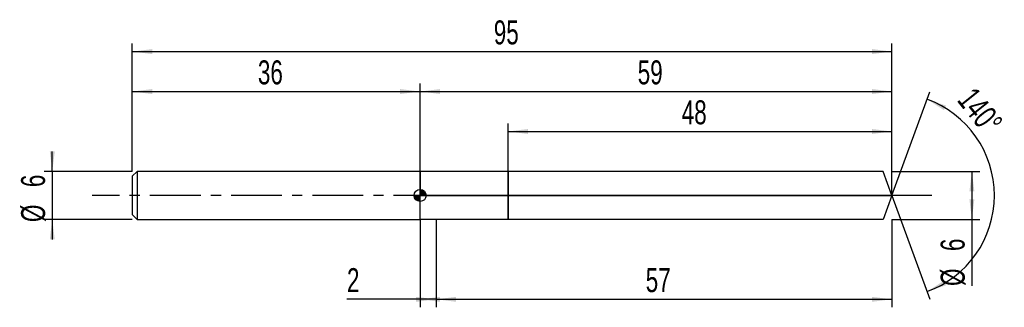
# Model space of a CAD drawing. Extents: x -14 to 109, y -14 to 22.
import ezdxf
from ezdxf.enums import TextEntityAlignment as Align

# ---------------------------------------------------------------- set-up
doc = ezdxf.new("R2010")
doc.units = 0
doc.linetypes.add('CENTER', pattern=[10.16, 6.35, -1.27, 1.27, -1.27])
doc.layers.get('0').update_dxf_attribs({"linetype": 'CONTINUOUS'})
for name, color, linetype in [('1', 4, 'CONTINUOUS'), ('2', 7, 'CONTINUOUS'), ('4', 2, 'CENTER'), ('CUT', 1, 'CONTINUOUS'), ('NOCUT', 7, 'CONTINUOUS'), ('SK1', 4, 'CONTINUOUS'), ('SK2', 7, 'CONTINUOUS'), ('SK4', 2, 'CENTER')]:
    doc.layers.add(name, color=color, linetype=linetype)
doc.dimstyles.new('SLDDIMSTYLE0', dxfattribs={"dimtxt": 3, "dimasz": 2.5, "dimexe": 0, "dimexo": 0.0625, "dimgap": 0.75, "dimtad": 1, "dimrnd": 1e-09, "dimzin": 12, "dimsah": 1, "dimcen": 0.09, "dimazin": 3, "dimtfac": 1, "dimtofl": 0, "dimtmove": 0, "dimatfit": 3})
doc.dimstyles.new('SLDDIMSTYLE1', dxfattribs={"dimtxt": 3, "dimasz": 2.5, "dimexe": 0, "dimexo": 0.0625, "dimgap": 0.75, "dimtad": 1, "dimzin": 12, "dimsah": 1, "dimcen": 0.09, "dimazin": 3, "dimtfac": 1, "dimtofl": 0, "dimtmove": 0, "dimatfit": 3})
doc.dimstyles.new('SLDDIMSTYLE2', dxfattribs={"dimtxt": 3, "dimasz": 2.5, "dimexe": 0, "dimexo": 0.0625, "dimgap": 0.75, "dimtad": 1, "dimrnd": 1e-09, "dimzin": 12, "dimsah": 1, "dimcen": 0.09, "dimazin": 3, "dimtfac": 1, "dimtmove": 0, "dimatfit": 3})

# ---------------------------------------------------------------- blocks, each defined once
blk = doc.blocks.new('_D')
at = {"layer": '2'}
for p, q in [((38, -3), (38, -14)), ((95, -3), (95, -14)), ((38, -13), (95, -13))]:
    blk.add_line(p, q, dxfattribs=at)
for points in [[(38, -13), (40.5, -13.31), (40.5, -12.69)], [(95, -13), (92.5, -12.69), (92.5, -13.31)]]:
    blk.add_solid(points, dxfattribs=at)
at = {"layer": '2', "width": 0.7}
blk.add_text('57', height=3, dxfattribs=at).set_placement((64.21, -13), align=Align.BOTTOM_LEFT)
blk = doc.blocks.new('_D_1')
at = {"layer": '2'}
for p, q in [((95, 3), (106, 3)), ((105, 3), (105, -3)), ((95, -3), (106, -3)), ((105, -3), (105, -11.33))]:
    blk.add_line(p, q, dxfattribs=at)
for points in [[(105, 3), (104.69, 0.5), (105.31, 0.5)], [(105, -3), (105.31, -0.5), (104.69, -0.5)]]:
    blk.add_solid(points, dxfattribs=at)
at = {"layer": '2', "width": 0.7}
for s, p in [('6', (104.99, -6.96)), ('%%c', (105, -11.33))]:
    blk.add_text(s, height=3, rotation=90, dxfattribs=at).set_placement(p, align=Align.BOTTOM_LEFT)
blk = doc.blocks.new('_D_2')
at = {"layer": '2'}
for p, q in [((36, -3), (36, -14)), ((38, -3), (38, -14)), ((36, -13), (26.85, -13)), ((38, -13), (36, -13))]:
    blk.add_line(p, q, dxfattribs=at)
for points in [[(38, -13), (35.5, -12.69), (35.5, -13.31)], [(36, -13), (38.5, -13.31), (38.5, -12.69)]]:
    blk.add_solid(points, dxfattribs=at)
at = {"layer": '2', "width": 0.7}
blk.add_text('2', height=3, dxfattribs=at).set_placement((26.85, -13), align=Align.BOTTOM_LEFT)
blk = doc.blocks.new('_D_3')
at = {"layer": '2'}
for p, q in [((47, 3), (47, 9)), ((95, 3), (95, 9)), ((47, 8), (95, 8))]:
    blk.add_line(p, q, dxfattribs=at)
for points in [[(47, 8), (49.5, 7.69), (49.5, 8.31)], [(95, 8), (92.5, 8.31), (92.5, 7.69)]]:
    blk.add_solid(points, dxfattribs=at)
at = {"layer": '2', "width": 0.7}
blk.add_text('48', height=3, dxfattribs=at).set_placement((68.71, 8), align=Align.BOTTOM_LEFT)
blk = doc.blocks.new('_D_4')
at = {"layer": '2'}
for q in [(99.72, 12.97), (99.72, -12.97)]:
    blk.add_line((95, 0), q, dxfattribs=at)
blk.add_arc((95, 0), 12.81, 289.9846, 70.0154, dxfattribs=at)
for points in [[(99.38, 12.04), (101.5, 10.68), (101.77, 11.24)], [(99.38, -12.04), (101.77, -11.24), (101.5, -10.68)]]:
    blk.add_solid(points, dxfattribs=at)
at = {"layer": '2', "width": 0.7}
blk.add_text('140°', height=3, rotation=-51.3402, dxfattribs=at).set_placement((102.34, 11.33), align=Align.BOTTOM_LEFT)
blk = doc.blocks.new('_D_5')
at = {"layer": 'SK2'}
for p, q in [((0, 3), (0, 19)), ((95, 3), (95, 19)), ((0, 18), (95, 18))]:
    blk.add_line(p, q, dxfattribs=at)
for points in [[(0, 18), (2.5, 17.69), (2.5, 18.31)], [(95, 18), (92.5, 18.31), (92.5, 17.69)]]:
    blk.add_solid(points, dxfattribs=at)
at = {"layer": 'SK2', "width": 0.7}
blk.add_text('95', height=3, dxfattribs=at).set_placement((45.21, 18), align=Align.BOTTOM_LEFT)
blk = doc.blocks.new('_D_6')
at = {"layer": 'SK2'}
for p, q in [((0, 3), (0, 14)), ((36, 3), (36, 14)), ((0, 13), (36, 13))]:
    blk.add_line(p, q, dxfattribs=at)
for points in [[(0, 13), (2.5, 12.69), (2.5, 13.31)], [(36, 13), (33.5, 13.31), (33.5, 12.69)]]:
    blk.add_solid(points, dxfattribs=at)
at = {"layer": 'SK2', "width": 0.7}
blk.add_text('36', height=3, dxfattribs=at).set_placement((15.71, 13), align=Align.BOTTOM_LEFT)
blk = doc.blocks.new('_D_7')
at = {"layer": 'SK2'}
for p, q in [((36, 0), (36, 14)), ((95, 0), (95, 14)), ((36, 13), (95, 13))]:
    blk.add_line(p, q, dxfattribs=at)
for points in [[(36, 13), (38.5, 12.69), (38.5, 13.31)], [(95, 13), (92.5, 13.31), (92.5, 12.69)]]:
    blk.add_solid(points, dxfattribs=at)
at = {"layer": 'SK2', "width": 0.7}
blk.add_text('59', height=3, dxfattribs=at).set_placement((63.21, 13), align=Align.BOTTOM_LEFT)
blk = doc.blocks.new('_D_8')
at = {"layer": 'SK2'}
for p, q in [((-10, 3), (-10, 5.5)), ((0, 3), (-11, 3)), ((-10, 3), (-10, -3)), ((0, -3), (-11, -3)), ((-10, -3), (-10, -5.5))]:
    blk.add_line(p, q, dxfattribs=at)
for points in [[(-10, 3), (-9.69, 5.5), (-10.31, 5.5)], [(-10, -3), (-10.31, -5.5), (-9.69, -5.5)]]:
    blk.add_solid(points, dxfattribs=at)
at = {"layer": 'SK2', "width": 0.7}
for s, p in [('6', (-10.01, 1.04)), ('%%c', (-10, -3.33))]:
    blk.add_text(s, height=3, rotation=90, dxfattribs=at).set_placement(p, align=Align.BOTTOM_LEFT)
blk = doc.blocks.new('*U11')
at = {"color": 0, "linetype": 'CONTINUOUS'}
for points in [[(0, 0), (0, 0.75), (0.15, 0)], [(0.15, 0), (0, 0.75), (0.15, 0.74)], [(0.15, 0), (0.15, 0.74), (0.29, 0)], [(0.29, 0), (0.15, 0.74), (0.29, 0.69)], [(0.29, 0), (0.29, 0.69), (0.42, 0)], [(0.42, 0), (0.29, 0.69), (0.42, 0.62)], [(0.42, 0), (0.42, 0.62), (0.53, 0)], [(0.53, 0), (0.42, 0.62), (0.53, 0.53)], [(0.53, 0), (0.53, 0.53), (0.62, 0)], [(0.62, 0), (0.53, 0.53), (0.62, 0.42)], [(0.62, 0), (0.62, 0.42), (0.69, 0)], [(0.69, 0), (0.62, 0.42), (0.69, 0.29)], [(0.69, 0), (0.69, 0.29), (0.74, 0)], [(0.74, 0), (0.69, 0.29), (0.74, 0.15)], [(0.74, 0), (0.74, 0.15), (0.75, 0)]]:
    blk.add_solid(points, dxfattribs=at)
blk = doc.blocks.new('*U12')
at = {"color": 0, "linetype": 'CONTINUOUS'}
for points in [[(-0.74, -0.13), (-0.75, 0), (-0.74, 0)], [(-0.74, -0.13), (-0.74, 0), (-0.7, -0.26)], [(-0.7, -0.26), (-0.74, 0), (-0.7, 0)], [(-0.7, -0.26), (-0.7, 0), (-0.65, -0.38)], [(-0.65, -0.38), (-0.7, 0), (-0.65, 0)], [(-0.65, -0.38), (-0.65, 0), (-0.57, -0.48)], [(-0.57, -0.48), (-0.65, 0), (-0.57, 0)], [(-0.57, -0.48), (-0.57, 0), (-0.48, -0.57)], [(-0.48, -0.57), (-0.57, 0), (-0.48, 0)], [(-0.48, -0.57), (-0.48, 0), (-0.38, -0.65)], [(-0.38, -0.65), (-0.48, 0), (-0.38, 0)], [(-0.38, -0.65), (-0.38, 0), (-0.26, -0.7)], [(-0.26, -0.7), (-0.38, 0), (-0.26, 0)], [(-0.26, -0.7), (-0.26, 0), (-0.13, -0.74)], [(-0.13, -0.74), (-0.26, 0), (-0.13, 0)], [(-0.13, -0.74), (-0.13, 0), (0, -0.75)], [(0, -0.75), (-0.13, 0), (0, 0)]]:
    blk.add_solid(points, dxfattribs=at)
blk = doc.blocks.new('SW_DOWELSYMBOL_0')
at = {"layer": 'SK1', "color": 0}
blk.add_circle((0, 0), 0.75, dxfattribs=at)
at = {"color": 0, "linetype": 'CONTINUOUS'}
for name in ['*U12', '*U11']:
    blk.add_blockref(name, (0, 0), dxfattribs=at)

msp = doc.modelspace()

# ---------------------------------------------------------------- linework, layer by layer
at = {"layer": '1'}
for p, q in [((38, 3), (36, 3)), ((36, 3), (36, 0)), ((47, 3), (38, 3)), ((93.909, 3), (47, 3)), ((47, 3), (47, 0)), ((47, 0), (47, 3)), ((95, 0), (93.909, 3)), ((36, -3), (36, 0)), ((47, -3), (47, 0)), ((47, 0), (47, -3)), ((95, 0), (93.909, -3)), ((38, -3), (36, -3)), ((47, -3), (38, -3)), ((93.909, -3), (47, -3))]:
    msp.add_line(p, q, dxfattribs=at)
at = {"layer": '4'}
msp.add_line((95, 0), (36, 0), dxfattribs=at)
at = {"layer": 'CUT'}
for p, q in [((93.909, 3), (47, 3)), ((47, 3), (47, 0)), ((95, 0), (93.909, 3)), ((47, 0), (95, 0))]:
    msp.add_line(p, q, dxfattribs=at)
at = {"layer": 'NOCUT'}
for p, q in [((38, 3), (36, 3)), ((36, 3), (36, 0)), ((47, 3), (38, 3)), ((47, 0), (47, 3)), ((36, 0), (47, 0))]:
    msp.add_line(p, q, dxfattribs=at)
at = {"layer": 'SK1'}
for p, q in [((0.6, 3), (0, 2.4)), ((36, 3), (0.6, 3)), ((0.6, 3), (0.6, -3)), ((0, 2.4), (0, 0)), ((0, 0), (0, -2.4)), ((0, -2.4), (0.6, -3)), ((0.6, -3), (36, -3))]:
    msp.add_line(p, q, dxfattribs=at)
msp.add_circle((36, 0), 0.75, dxfattribs=at)
at = {"layer": 'SK4'}
msp.add_line((100, 0), (-5, 0), dxfattribs=at)

# ---------------------------------------------------------------- block references
at = {"layer": 'SK1'}
msp.add_blockref('SW_DOWELSYMBOL_0', (36, 0), dxfattribs=at)

# ---------------------------------------------------------------- texts
at = {"layer": 'SK2', "width": 0.7}
msp.add_text('AP1', height=0.05, dxfattribs=at).set_placement((36, -0.018), align=Align.BOTTOM_LEFT)

# ---------------------------------------------------------------- dimensions: what is measured, and where the dimension line sits
at = {"layer": '2'}
dim = msp.add_angular_dim_2l(base=(107.806, 0), line1=((95, 0), (93.909, 3)), line2=((93.909, -3), (95, 0)), dimstyle='SLDDIMSTYLE1', dxfattribs=at)
dim.commit()
dim.dimension.update_dxf_attribs({"geometry": '_D_4', "text_midpoint": (105, 8), "dimtype": 162})
for base, p1, p2, picture, middle in [((95, 8), (47, 3), (95, 3), '_D_3', (71, 8)), ((36, -13), (38, -3), (36, -3), '_D_2', (28, -13)), ((95, -13), (38, -3), (95, -3), '_D', (66.5, -13))]:
    dim = msp.add_linear_dim(base=base, p1=p1, p2=p2, dimstyle='SLDDIMSTYLE0', dxfattribs=at)
    dim.commit()
    dim.dimension.update_dxf_attribs({"geometry": picture, "text_midpoint": middle, "dimtype": 160})
dim = msp.add_linear_dim(base=(105, -3), p1=(95, 3), p2=(95, -3), angle=90, text='%%c<>', dimstyle='SLDDIMSTYLE0', dxfattribs=at)
dim.commit()
dim.dimension.update_dxf_attribs({"geometry": '_D_1', "text_midpoint": (105, -8), "dimtype": 160})
at = {"layer": 'SK2'}
for base, p1, p2, picture, middle in [((95, 18), (0, 3), (95, 3), '_D_5', (47.5, 18)), ((36, 13), (0, 3), (36, 3), '_D_6', (18, 13)), ((95, 13), (36, 0), (95, 0), '_D_7', (65.5, 13))]:
    dim = msp.add_linear_dim(base=base, p1=p1, p2=p2, dimstyle='SLDDIMSTYLE0', dxfattribs=at)
    dim.commit()
    dim.dimension.update_dxf_attribs({"geometry": picture, "text_midpoint": middle, "dimtype": 160})
dim = msp.add_linear_dim(base=(-10, -3), p1=(0, 3), p2=(0, -3), angle=90, text='%%c<>', dimstyle='SLDDIMSTYLE2', dxfattribs=at)
dim.commit()
dim.dimension.update_dxf_attribs({"geometry": '_D_8', "text_midpoint": (-10, 0), "dimtype": 160})

doc.saveas('drawing.dxf')
